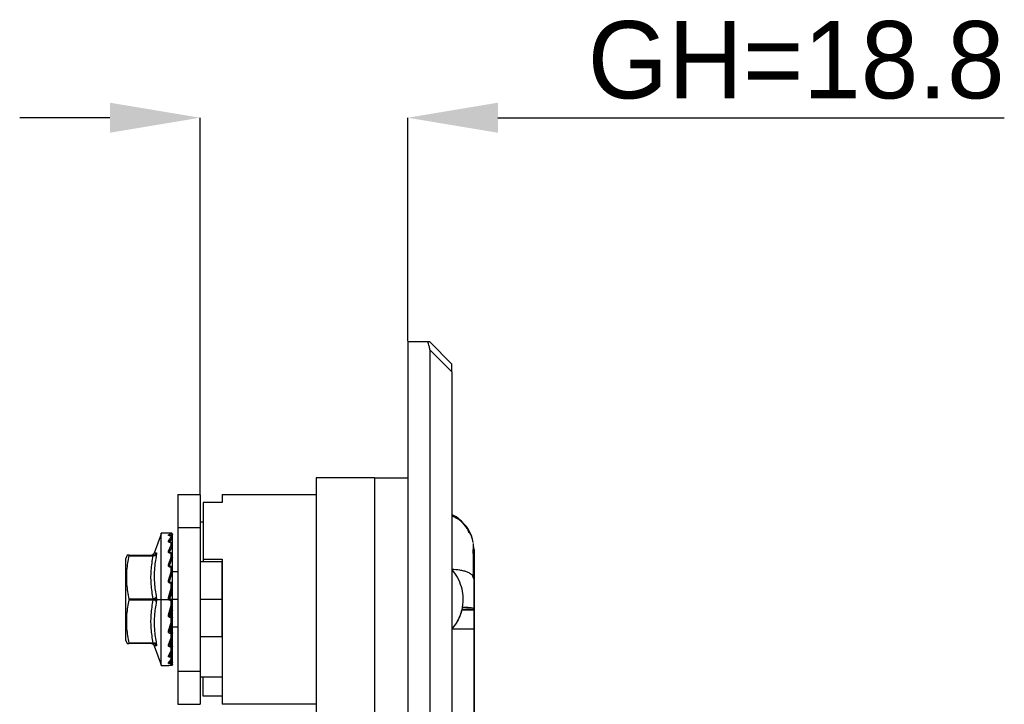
# Model space of a CAD drawing. Header units: millimetres. Extents: x 10 to 553, y 34 to 418.
# Tile 8 of 10: x 264 to 354, y 261 to 323. Entities that reach past the tile are written whole.
import ezdxf

# ---------------------------------------------------------------- set-up
doc = ezdxf.new("R2010")
doc.units = ezdxf.units.MM
doc.header["$LTSCALE"] = 2
doc.header["$PDSIZE"] = -1
doc.layers.add('1轮廓实线层', color=7, linetype='Continuous')
doc.layers.add('7标注层', color=3, linetype='Continuous')
doc.styles.add('SLDTEXTSTYLE5', font='TXT', dxfattribs={"width": 0.7})
doc.dimstyles.new('SLDDIMSTYLE0', dxfattribs={"dimtxt": 7, "dimasz": 8.16, "dimexe": 0, "dimexo": 0.0625, "dimgap": 1.75, "dimtad": 2, "dimrnd": 1e-09, "dimzin": 12, "dimdsep": 46, "dimtxsty": 'SLDTEXTSTYLE5', "dimsah": 1, "dimcen": 0.09, "dimadec": 0, "dimazin": 3, "dimtfac": 1, "dimtofl": 0, "dimtmove": 0, "dimatfit": 3, "dimfxl": 1, "dimfrac": 2, "dimtolj": 1, "dimtzin": 12, "dimarcsym": 0})

# ---------------------------------------------------------------- blocks, each defined once
blk = doc.blocks.new('_D_6')
at = {"layer": '7标注层', "color": 0, "lineweight": -2, "transparency": 16777216}
for p, q in [((272.572, 314.349), (264.412, 314.349)), ((280.732, 280.308), (280.732, 314.349)), ((299.532, 294.108), (299.532, 314.349)), ((307.692, 314.349), (353.531, 314.349))]:
    blk.add_line(p, q, dxfattribs=at)
at = {"layer": '7标注层', "color": 0, "transparency": 16777216}
for points in [[(272.572, 315.709), (272.572, 312.989), (280.732, 314.349)], [(307.692, 315.709), (307.692, 312.989), (299.532, 314.349)]]:
    blk.add_solid(points, dxfattribs=at)
at = {"layer": 'Defpoints', "color": 0, "transparency": 16777216}
for p in [(280.732, 314.349), (299.532, 294.046), (280.732, 280.246)]:
    blk.add_point(p, dxfattribs=at)
at = {"layer": '7标注层', "color": 0, "transparency": 16777216, "insert": (334.691, 323.099), "char_height": 7, "attachment_point": 2}
blk.add_mtext('\\A1;GH=18.8', dxfattribs=at)

msp = doc.modelspace()

# ---------------------------------------------------------------- linework, layer by layer
at = {"layer": '1轮廓实线层'}
for p, q in [((299.532, 294.046), (299.532, 209.346)), ((301.342, 294.046), (299.532, 294.046)), ((301.532, 294.046), (303.532, 292.046)), ((301.532, 293.339), (301.532, 210.053)), ((303.532, 291.339), (301.532, 293.339)), ((303.532, 291.339), (303.532, 212.053)), ((296.532, 281.746), (291.232, 281.746)), ((296.532, 281.746), (296.532, 270.746)), ((296.532, 281.746), (299.532, 281.746)), ((278.732, 280.246), (280.732, 280.246)), ((278.732, 280.246), (278.732, 277.246)), ((280.732, 280.246), (280.732, 277.246)), ((282.732, 280.246), (291.232, 280.246)), ((282.732, 279.522), (281.032, 279.522)), ((278.732, 277.246), (280.732, 277.246)), ((278.732, 277.246), (278.732, 264.246)), ((281.032, 277.746), (280.732, 277.746)), ((280.732, 277.246), (280.732, 264.246)), ((277.234, 276.751), (276.576, 274.943)), ((277.895, 276.746), (277.227, 276.746)), ((277.876, 276.581), (278.132, 276.72)), ((277.876, 276.02), (278.132, 276.371)), ((278.028, 276.507), (278.227, 276.616)), ((278.132, 276.518), (278.062, 276.518)), ((278.132, 276.745), (278.067, 276.745)), ((278.132, 276.514), (278.067, 276.514)), ((278.132, 276.72), (278.132, 276.745)), ((278.132, 276.371), (278.132, 276.514)), ((278.227, 276.616), (278.232, 276.62)), ((278.227, 276.616), (278.227, 276.442)), ((278.227, 276.566), (278.227, 276.441)), ((278.227, 276.266), (278.232, 276.277)), ((278.232, 276.556), (278.232, 276.62)), ((278.232, 275.911), (278.232, 276.277)), ((277.876, 275.101), (278.132, 275.64)), ((277.971, 275.918), (278.227, 276.266)), ((277.971, 275.008), (278.227, 275.54)), ((278.132, 275.904), (278.067, 275.904)), ((278.132, 275.89), (278.067, 275.89)), ((278.132, 275.64), (278.132, 275.89)), ((278.227, 276.266), (278.226, 275.828)), ((278.227, 275.54), (278.226, 274.85)), ((278.227, 276.12), (278.227, 275.827)), ((278.227, 276.12), (278.232, 276.108)), ((278.227, 275.54), (278.232, 275.558)), ((278.232, 274.953), (278.232, 275.558)), ((305.532, 275.246), (305.478, 275.63)), ((274.134, 274.746), (274.032, 274.457)), ((274.313, 274.746), (274.134, 274.746)), ((274.313, 274.746), (276.496, 274.746)), ((274.313, 274.696), (276.496, 274.696)), ((276.589, 274.761), (276.507, 274.742)), ((277.876, 273.884), (278.132, 274.574)), ((277.972, 274.951), (277.971, 275.008)), ((277.971, 273.807), (278.227, 274.487)), ((278.132, 274.946), (278.067, 274.946)), ((278.132, 274.916), (278.067, 274.916)), ((278.132, 274.574), (278.132, 274.916)), ((278.227, 274.487), (278.224, 273.641)), ((278.227, 275.307), (278.226, 274.85)), ((278.227, 274.487), (278.232, 274.51)), ((278.232, 273.715), (278.232, 274.51)), ((278.132, 273.709), (278.062, 273.709)), ((278.132, 273.657), (278.067, 273.657)), ((278.132, 273.248), (278.132, 273.657)), ((282.732, 274.15), (280.732, 274.15)), ((281.032, 274.381), (282.732, 274.381)), ((281.032, 274.381), (281.032, 274.15)), ((282.732, 270.746), (282.732, 274.15)), ((277.876, 272.453), (278.132, 273.248)), ((277.971, 272.397), (278.227, 273.179)), ((278.227, 273.179), (278.222, 272.231)), ((278.227, 273.179), (278.232, 273.206)), ((278.732, 273.246), (278.232, 273.246)), ((278.232, 272.27), (278.232, 273.206)), ((305.532, 272.605), (305.465, 272.752)), ((278.132, 272.276), (278.062, 272.276)), ((278.132, 272.2), (278.067, 272.2)), ((278.132, 271.752), (278.132, 272.2)), ((277.876, 270.907), (278.132, 271.752)), ((277.971, 270.875), (277.993, 270.946)), ((277.993, 270.946), (278.227, 271.705)), ((278.222, 271.36), (277.998, 270.888)), ((278.227, 271.705), (278.222, 271.36)), ((278.227, 271.705), (278.232, 271.735)), ((278.232, 271.402), (278.232, 271.735)), ((278.232, 270.646), (278.232, 271.402)), ((274.313, 270.796), (276.496, 270.796)), ((274.313, 270.696), (276.496, 270.696)), ((276.795, 270.746), (277.232, 270.746)), ((277.232, 270.746), (277.894, 270.746)), ((277.876, 269.349), (278.132, 270.186)), ((277.998, 270.888), (277.971, 270.875)), ((277.971, 269.344), (278.227, 270.166)), ((278.132, 270.746), (278.067, 270.746)), ((278.132, 270.644), (278.067, 270.644)), ((278.132, 270.186), (278.132, 270.644)), ((278.227, 270.166), (278.232, 270.196)), ((278.732, 270.746), (278.232, 270.746)), ((278.232, 269.744), (278.232, 270.196)), ((282.732, 270.746), (280.732, 270.746)), ((282.732, 267.341), (282.732, 270.746)), ((296.532, 270.746), (296.532, 255.446)), ((277.971, 269.287), (277.964, 269.338)), ((278.084, 269.706), (278.067, 269.219)), ((278.132, 269.219), (278.067, 269.219)), ((278.132, 269.84), (278.132, 269.219)), ((278.232, 269.122), (278.232, 269.744)), ((304.464, 270.005), (304.424, 269.81)), ((304.464, 270.005), (304.424, 269.81)), ((277.876, 267.886), (278.132, 268.659)), ((277.971, 267.908), (278.227, 268.666)), ((278.132, 269.095), (278.067, 269.095)), ((278.132, 268.659), (278.132, 269.095)), ((278.132, 268.384), (278.132, 267.796)), ((278.227, 268.666), (278.232, 268.694)), ((278.232, 267.709), (278.232, 268.694)), ((277.971, 267.857), (277.962, 267.891)), ((278.075, 268.214), (278.067, 267.796)), ((278.132, 267.796), (278.067, 267.796)), ((278.132, 267.658), (278.067, 267.658)), ((278.132, 267.274), (278.132, 267.658)), ((278.232, 268.246), (278.732, 268.246)), ((303.586, 268.126), (303.532, 268.06)), ((303.586, 268.126), (303.533, 268.061)), ((274.032, 267.034), (274.134, 266.746)), ((274.134, 266.746), (274.313, 266.746)), ((276.496, 266.796), (274.313, 266.796)), ((276.496, 266.746), (274.313, 266.746)), ((276.507, 266.749), (276.589, 266.73)), ((276.576, 266.548), (277.234, 264.741)), ((277.876, 266.618), (278.132, 267.274)), ((277.971, 266.624), (277.96, 266.636)), ((277.971, 266.666), (278.227, 267.308)), ((278.074, 267.126), (278.067, 266.574)), ((278.132, 266.574), (278.067, 266.574)), ((278.132, 267.274), (278.132, 266.574)), ((278.227, 267.308), (278.232, 267.332)), ((278.232, 266.504), (278.232, 267.247)), ((282.732, 267.341), (280.732, 267.341)), ((277.876, 265.632), (278.132, 266.126)), ((277.971, 265.672), (277.955, 265.657)), ((277.971, 265.702), (278.181, 266.097)), ((278.132, 266.432), (278.067, 266.432)), ((278.071, 266.008), (278.067, 265.637)), ((278.132, 265.637), (278.067, 265.637)), ((278.132, 266.126), (278.132, 266.432)), ((278.132, 266.126), (278.132, 265.637)), ((278.227, 266.185), (278.232, 266.203)), ((278.232, 265.587), (278.232, 266.075)), ((277.227, 264.746), (277.895, 264.746)), ((277.876, 264.994), (278.132, 265.292)), ((277.876, 264.748), (278.132, 264.831)), ((277.971, 265.065), (277.943, 265.016)), ((277.971, 265.082), (278.227, 265.372)), ((278.132, 265.499), (278.067, 265.499)), ((278.068, 265.191), (278.067, 265.047)), ((278.132, 265.047), (278.067, 265.047)), ((278.132, 264.925), (278.067, 264.925)), ((278.132, 264.747), (278.067, 264.747)), ((278.132, 265.292), (278.132, 265.499)), ((278.132, 265.264), (278.132, 265.047)), ((278.132, 264.831), (278.132, 264.925)), ((278.232, 265.022), (278.232, 265.293)), ((278.732, 264.246), (280.732, 264.246)), ((278.732, 264.246), (278.732, 261.246)), ((280.732, 264.246), (280.732, 261.246)), ((280.732, 263.746), (282.732, 263.746)), ((281.032, 261.969), (281.032, 263.746)), ((278.732, 261.246), (280.732, 261.246)), ((282.732, 261.969), (281.032, 261.969)), ((291.232, 261.246), (282.732, 261.246))]:
    msp.add_line(p, q, dxfattribs=at)
at = {"layer": '1轮廓实线层', "flags": 128}
for points in [[(305.532, 268.062), (305.532, 269.041), (305.532, 269.81)], [(305.532, 269.81), (305.532, 268.852), (305.532, 268.062)], [(305.532, 268.062), (305.494, 268.062), (305.38, 268.062), (305.195, 268.062), (304.946, 268.062), (304.643, 268.062), (304.297, 268.062), (303.922, 268.062), (303.532, 268.062)], [(305.532, 211.146), (305.532, 230.497), (305.532, 243.019), (305.532, 255.541), (305.532, 268.062)], [(305.532, 268.062), (305.532, 265.635), (305.532, 262.913), (305.532, 259.86), (305.532, 256.438), (305.532, 253.154), (305.532, 249.53), (305.532, 245.529), (305.532, 242.259), (305.532, 238.738), (305.532, 234.946), (305.532, 230.864), (305.532, 226.467), (305.532, 221.733), (305.532, 216.635), (305.532, 211.146)]]:
    msp.add_lwpolyline(points, dxfattribs=at)
at = {"layer": '1轮廓实线层'}
for centre, radius, start, end in [((302.032, 275.246), 3.5, 20.00333, 64.38153), ((278.132, 274.846), 0.1, 0.23592, 90.01649), ((304.653, 264.867), 5.141, 80.15205, 92.09818)]:
    msp.add_arc(centre, radius, start, end, dxfattribs=at)
for points, knots in [([(301.532, 293.339), (301.522, 293.454), (301.501, 293.7), (301.398, 293.926), (301.342, 294.046)], [0, 0, 0, 0, 0.466953, 1, 1, 1, 1]), ([(301.532, 294.046), (301.523, 294.046), (301.501, 294.046), (301.399, 294.046), (301.342, 294.046)], [0, 0, 0, 0, 0.446182, 1, 1, 1, 1]), ([(303.532, 291.339), (303.532, 291.439), (303.531, 291.585), (303.531, 291.755), (303.532, 291.86), (303.532, 291.943), (303.532, 292.027), (303.532, 292.038), (303.532, 292.046)], [0, 0, 0, 0, 0.264171, 0.383439, 0.500113, 0.61714, 0.736829, 1, 1, 1, 1]), ([(304.769, 277.374), (304.605, 277.575), (304.264, 277.991), (303.803, 278.314), (303.536, 278.405), (303.532, 278.407)], [0, 0, 0, 0, 0.478476, 0.992968, 1, 1, 1, 1]), ([(305.298, 276.474), (305.14, 276.783), (304.819, 277.408), (304.165, 278.027), (303.683, 278.223), (303.532, 278.284)], [0, 0, 0, 0, 0.40235, 0.812667, 1, 1, 1, 1]), ([(305.299, 276.473), (305.14, 276.783), (304.82, 277.407), (304.165, 278.026), (303.683, 278.222), (303.532, 278.283)], [0, 0, 0, 0, 0.402264, 0.812497, 1, 1, 1, 1]), ([(278.067, 276.514), (278.051, 276.514), (278.021, 276.515), (277.977, 276.52), (277.938, 276.526), (277.905, 276.536), (277.882, 276.546), (277.868, 276.558), (277.865, 276.57), (277.872, 276.577), (277.876, 276.581)], [0, 0, 0, 0, 0.123135, 0.245485, 0.369312, 0.493902, 0.619915, 0.74607, 0.873241, 1, 1, 1, 1]), ([(278.067, 276.745), (278.051, 276.745), (278.021, 276.745), (277.977, 276.745), (277.938, 276.745), (277.906, 276.746), (277.883, 276.746), (277.877, 276.745), (277.874, 276.745)], [0, 0, 0, 0, 0.17465, 0.348187, 0.523819, 0.700534, 0.879265, 1, 1, 1, 1]), ([(277.876, 276.581), (277.888, 276.579), (277.906, 276.575), (277.929, 276.562), (277.944, 276.548), (277.956, 276.531), (277.968, 276.508), (277.97, 276.489), (277.971, 276.476)], [0, 0, 0, 0, 0.239663, 0.368648, 0.500333, 0.631969, 0.760814, 1, 1, 1, 1]), ([(278.227, 276.616), (278.227, 276.625), (278.226, 276.64), (278.219, 276.658), (278.209, 276.677), (278.195, 276.695), (278.176, 276.708), (278.161, 276.714), (278.153, 276.717), (278.149, 276.717), (278.148, 276.718), (278.145, 276.718), (278.139, 276.719), (278.135, 276.719), (278.132, 276.72)], [0, 0, 0, 0, 0.158452, 0.2838719, 0.3761737, 0.5634791, 0.7115153, 0.8168775, 0.8816364, 0.8828861, 0.8924998, 0.9096789, 0.9404815, 1, 1, 1, 1]), ([(278.227, 276.266), (278.227, 276.274), (278.226, 276.288), (278.219, 276.307), (278.209, 276.325), (278.195, 276.343), (278.176, 276.357), (278.161, 276.364), (278.153, 276.367), (278.149, 276.368), (278.148, 276.368), (278.145, 276.369), (278.139, 276.37), (278.135, 276.371), (278.132, 276.371)], [0, 0, 0, 0, 0.158452, 0.283872, 0.376174, 0.56348, 0.711517, 0.816879, 0.881636, 0.882886, 0.892499, 0.909678, 0.940481, 1, 1, 1, 1]), ([(305.467, 275.902), (305.418, 276.11), (305.313, 276.552), (305.123, 276.78), (305.022, 276.901)], [0, 0, 0, 0, 0.471176, 1, 1, 1, 1]), ([(305.416, 276.079), (305.381, 276.221), (305.289, 276.594), (305.124, 276.782), (305.022, 276.898)], [0, 0, 0, 0, 0.381318, 1, 1, 1, 1]), ([(278.067, 275.89), (278.051, 275.891), (278.021, 275.892), (277.977, 275.9), (277.938, 275.914), (277.905, 275.931), (277.882, 275.952), (277.868, 275.975), (277.865, 275.998), (277.872, 276.013), (277.876, 276.02)], [0, 0, 0, 0, 0.1231347, 0.2454851, 0.3693123, 0.4939024, 0.6199147, 0.7460703, 0.873241, 1, 1, 1, 1]), ([(277.876, 276.02), (277.888, 276.017), (277.906, 276.013), (277.929, 275.999), (277.944, 275.985), (277.956, 275.969), (277.968, 275.947), (277.97, 275.93), (277.971, 275.918)], [0, 0, 0, 0, 0.239663, 0.368648, 0.500333, 0.631969, 0.760814, 1, 1, 1, 1]), ([(278.067, 275.904), (278.054, 275.903), (278.028, 275.902), (278.005, 275.9), (277.999, 275.898), (277.998, 275.897)], [0, 0, 0, 0, 0.471528, 0.902027, 1, 1, 1, 1]), ([(278.067, 275.902), (278.067, 275.903), (278.067, 275.906), (278.067, 275.896), (278.067, 275.89)], [0, 0, 0, 0, 0.38707, 1, 1, 1, 1]), ([(278.227, 275.54), (278.227, 275.547), (278.226, 275.559), (278.219, 275.576), (278.209, 275.593), (278.195, 275.609), (278.176, 275.623), (278.161, 275.631), (278.153, 275.634), (278.149, 275.635), (278.148, 275.636), (278.145, 275.636), (278.139, 275.638), (278.135, 275.639), (278.132, 275.64)], [0, 0, 0, 0, 0.158452, 0.283872, 0.376174, 0.56348, 0.711517, 0.816879, 0.881636, 0.882886, 0.892499, 0.909678, 0.940481, 1, 1, 1, 1]), ([(305.499, 272.755), (305.499, 272.978), (305.498, 273.421), (305.496, 274), (305.493, 274.502), (305.488, 275.055), (305.481, 275.559), (305.476, 275.728), (305.474, 275.812)], [0, 0, 0, 0, 0.12851, 0.256177, 0.382777, 0.508238, 0.755597, 1, 1, 1, 1]), ([(305.5, 272.712), (305.499, 272.937), (305.498, 273.386), (305.496, 273.972), (305.493, 274.481), (305.488, 275.042), (305.482, 275.553), (305.476, 275.725), (305.474, 275.81)], [0, 0, 0, 0, 0.128514, 0.256199, 0.382818, 0.508293, 0.755643, 1, 1, 1, 1]), ([(274.313, 270.796), (274.236, 271.23), (274.086, 272.089), (274.086, 273.402), (274.236, 274.261), (274.313, 274.696)], [0, 0, 0, 0, 0.336055, 0.663878, 1, 1, 1, 1]), ([(274.313, 274.696), (274.314, 274.703), (274.317, 274.717), (274.318, 274.733), (274.317, 274.744), (274.314, 274.745), (274.313, 274.746)], [0, 0, 0, 0, 0.250624, 0.4991489, 0.7484925, 1, 1, 1, 1]), ([(276.279, 274.746), (276.311, 274.747), (276.375, 274.749), (276.431, 274.78), (276.46, 274.796)], [0, 0, 0, 0, 0.4870384, 1, 1, 1, 1]), ([(276.496, 270.796), (276.423, 271.237), (276.284, 272.09), (276.284, 273.401), (276.423, 274.254), (276.496, 274.696)], [0, 0, 0, 0, 0.3407, 0.65911, 1, 1, 1, 1]), ([(276.576, 274.943), (276.563, 274.915), (276.536, 274.856), (276.486, 274.816), (276.46, 274.796)], [0, 0, 0, 0, 0.487329, 1, 1, 1, 1]), ([(276.589, 274.762), (276.588, 274.761), (276.56, 274.746), (276.527, 274.746), (276.496, 274.746)], [0, 0, 0, 0, 0.045975, 1, 1, 1, 1]), ([(276.777, 274.759), (276.766, 274.746), (276.741, 274.721), (276.673, 274.697), (276.588, 274.686), (276.526, 274.693), (276.496, 274.696)], [0, 0, 0, 0, 0.243664, 0.5, 0.756336, 1, 1, 1, 1]), ([(276.496, 274.696), (276.501, 274.703), (276.508, 274.713), (276.512, 274.725), (276.514, 274.733), (276.512, 274.738), (276.508, 274.744), (276.501, 274.745), (276.496, 274.746)], [0, 0, 0, 0, 0.262131, 0.382889, 0.500322, 0.61771, 0.738339, 1, 1, 1, 1]), ([(276.777, 274.759), (276.706, 274.329), (276.565, 273.486), (276.565, 272.201), (276.706, 271.367), (276.777, 270.941)], [0, 0, 0, 0, 0.337639, 0.662612, 1, 1, 1, 1]), ([(276.578, 274.943), (276.589, 274.944), (276.61, 274.945), (276.726, 274.952), (276.777, 274.955)], [0, 0, 0, 0, 0.556148, 1, 1, 1, 1]), ([(276.777, 274.955), (276.766, 274.926), (276.741, 274.868), (276.674, 274.799), (276.617, 274.774), (276.589, 274.762)], [0, 0, 0, 0, 0.327243, 0.671505, 1, 1, 1, 1]), ([(276.777, 274.955), (276.783, 274.953), (276.793, 274.948), (276.797, 274.907), (276.793, 274.844), (276.783, 274.788), (276.777, 274.759)], [0, 0, 0, 0, 0.251158, 0.499855, 0.748663, 1, 1, 1, 1]), ([(278.067, 274.916), (278.051, 274.917), (278.021, 274.918), (277.977, 274.93), (277.938, 274.948), (277.905, 274.973), (277.882, 275.002), (277.868, 275.035), (277.865, 275.068), (277.872, 275.09), (277.876, 275.101)], [0, 0, 0, 0, 0.1231347, 0.2454851, 0.3693123, 0.4939024, 0.6199147, 0.7460703, 0.873241, 1, 1, 1, 1]), ([(277.876, 275.101), (277.888, 275.097), (277.906, 275.092), (277.929, 275.078), (277.944, 275.065), (277.956, 275.051), (277.968, 275.032), (277.97, 275.017), (277.971, 275.008)], [0, 0, 0, 0, 0.239663, 0.368648, 0.500333, 0.631969, 0.760814, 1, 1, 1, 1]), ([(277.972, 274.967), (277.971, 274.97), (277.967, 274.978), (277.966, 274.993), (277.97, 275.003), (277.971, 275.008)], [0, 0, 0, 0, 0.230725, 0.615247, 1, 1, 1, 1]), ([(278.067, 274.946), (278.054, 274.947), (278.03, 274.948), (278.003, 274.953), (277.983, 274.959), (277.975, 274.965), (277.971, 274.968)], [0, 0, 0, 0, 0.274692, 0.529251, 0.769281, 1, 1, 1, 1]), ([(278.067, 274.916), (278.067, 274.924), (278.067, 274.94), (278.067, 274.949), (278.067, 274.946), (278.067, 274.946)], [0, 0, 0, 0, 0.494782, 0.989565, 1, 1, 1, 1]), ([(278.132, 274.916), (278.132, 274.924), (278.132, 274.94), (278.132, 274.949), (278.132, 274.946), (278.132, 274.946)], [0, 0, 0, 0, 0.494783, 0.989566, 1, 1, 1, 1]), ([(278.227, 274.487), (278.227, 274.493), (278.226, 274.502), (278.219, 274.516), (278.209, 274.53), (278.195, 274.545), (278.176, 274.557), (278.161, 274.565), (278.153, 274.568), (278.149, 274.569), (278.148, 274.57), (278.145, 274.571), (278.139, 274.572), (278.135, 274.574), (278.132, 274.574)], [0, 0, 0, 0, 0.158452, 0.2838719, 0.3761737, 0.5634794, 0.7115156, 0.8168777, 0.8816364, 0.882886, 0.8924997, 0.9096787, 0.9404815, 1, 1, 1, 1]), ([(305.499, 272.755), (305.498, 272.981), (305.494, 273.432), (305.485, 274.215), (305.474, 274.866), (305.462, 275.163), (305.458, 275.246)], [0, 0, 0, 0, 0.211858, 0.422611, 0.839045, 1, 1, 1, 1]), ([(305.532, 275.247), (305.532, 275.24), (305.532, 275.224), (305.532, 275.062), (305.532, 274.709), (305.532, 274.15), (305.532, 273.445), (305.532, 272.876), (305.532, 272.605)], [0, 0, 0, 0, 0.14217, 0.318481, 0.501163, 0.681768, 0.848194, 1, 1, 1, 1]), ([(278.067, 273.657), (278.051, 273.658), (278.021, 273.66), (277.977, 273.675), (277.938, 273.697), (277.905, 273.727), (277.882, 273.763), (277.868, 273.803), (277.865, 273.844), (277.872, 273.871), (277.876, 273.884)], [0, 0, 0, 0, 0.1231347, 0.2454851, 0.3693123, 0.4939024, 0.6199147, 0.7460703, 0.873241, 1, 1, 1, 1]), ([(277.876, 273.884), (277.888, 273.88), (277.906, 273.874), (277.929, 273.862), (277.944, 273.851), (277.956, 273.839), (277.968, 273.824), (277.97, 273.814), (277.971, 273.807)], [0, 0, 0, 0, 0.239663, 0.368648, 0.500333, 0.631969, 0.760814, 1, 1, 1, 1]), ([(277.972, 273.756), (277.971, 273.76), (277.967, 273.77), (277.966, 273.788), (277.97, 273.8), (277.971, 273.807)], [0, 0, 0, 0, 0.2344267, 0.6170981, 1, 1, 1, 1]), ([(278.067, 273.708), (278.055, 273.709), (278.032, 273.712), (278.004, 273.724), (277.983, 273.739), (277.975, 273.751), (277.971, 273.757)], [0, 0, 0, 0, 0.268255, 0.521412, 0.763981, 1, 1, 1, 1]), ([(278.227, 273.179), (278.227, 273.183), (278.226, 273.189), (278.219, 273.199), (278.209, 273.21), (278.195, 273.221), (278.176, 273.232), (278.161, 273.238), (278.153, 273.241), (278.149, 273.243), (278.148, 273.243), (278.145, 273.244), (278.139, 273.246), (278.135, 273.247), (278.132, 273.248)], [0, 0, 0, 0, 0.158452, 0.283872, 0.376174, 0.56348, 0.711517, 0.816879, 0.881636, 0.882886, 0.892499, 0.909678, 0.940481, 1, 1, 1, 1]), ([(303.516, 273.447), (303.691, 273.223), (304.046, 272.766), (304.385, 271.936), (304.572, 270.999), (304.503, 270.357), (304.464, 270.005)], [0, 0, 0, 0, 0.236381, 0.480787, 0.715069, 1, 1, 1, 1]), ([(303.516, 273.447), (303.691, 273.223), (304.046, 272.766), (304.385, 271.936), (304.572, 270.999), (304.503, 270.357), (304.464, 270.005)], [0, 0, 0, 0, 0.236381, 0.480787, 0.715069, 1, 1, 1, 1]), ([(305.465, 272.752), (305.448, 272.808), (305.415, 272.92), (305.21, 273.07), (304.953, 273.205), (304.629, 273.314), (304.16, 273.419), (303.77, 273.436), (303.516, 273.447)], [0, 0, 0, 0, 0.141546, 0.287045, 0.435631, 0.584218, 0.729716, 1, 1, 1, 1]), ([(305.465, 272.751), (305.449, 272.807), (305.415, 272.919), (305.21, 273.07), (304.953, 273.205), (304.629, 273.314), (304.16, 273.419), (303.77, 273.436), (303.516, 273.447)], [0, 0, 0, 0, 0.142625, 0.287941, 0.43634, 0.58474, 0.730056, 1, 1, 1, 1]), ([(278.067, 272.2), (278.051, 272.201), (278.02, 272.203), (277.977, 272.22), (277.937, 272.244), (277.905, 272.278), (277.882, 272.318), (277.868, 272.362), (277.865, 272.409), (277.872, 272.439), (277.876, 272.453)], [0, 0, 0, 0, 0.123383, 0.245912, 0.369715, 0.494242, 0.620129, 0.746163, 0.873286, 1, 1, 1, 1]), ([(277.876, 272.453), (277.888, 272.45), (277.906, 272.444), (277.929, 272.433), (277.944, 272.425), (277.956, 272.417), (277.968, 272.407), (277.97, 272.401), (277.971, 272.397)], [0, 0, 0, 0, 0.239663, 0.368648, 0.500333, 0.631969, 0.760814, 1, 1, 1, 1]), ([(278.067, 272.272), (278.059, 272.273), (278.043, 272.274), (278.021, 272.282), (278.002, 272.295), (277.986, 272.312), (277.974, 272.331), (277.967, 272.353), (277.966, 272.375), (277.969, 272.39), (277.971, 272.397)], [0, 0, 0, 0, 0.125518, 0.250925, 0.376171, 0.501198, 0.626012, 0.750674, 0.875299, 1, 1, 1, 1]), ([(278.222, 272.231), (278.225, 272.237), (278.231, 272.25), (278.232, 272.263), (278.232, 272.27)], [0, 0, 0, 0, 0.499917, 1, 1, 1, 1]), ([(305.532, 269.932), (305.532, 270.451), (305.532, 271.376), (305.532, 272.229), (305.532, 272.605)], [0, 0, 0, 0, 0.559895, 1, 1, 1, 1]), ([(305.532, 272.605), (305.532, 272.229), (305.532, 271.376), (305.532, 270.451), (305.532, 269.932)], [0, 0, 0, 0, 0.440105, 1, 1, 1, 1]), ([(276.777, 270.941), (276.766, 270.925), (276.741, 270.893), (276.673, 270.849), (276.588, 270.813), (276.526, 270.801), (276.496, 270.796)], [0, 0, 0, 0, 0.243662, 0.499997, 0.756334, 1, 1, 1, 1]), ([(276.777, 270.941), (276.783, 270.911), (276.793, 270.849), (276.795, 270.78), (276.795, 270.746)], [0, 0, 0, 0, 0.502443, 1, 1, 1, 1]), ([(278.227, 271.705), (278.227, 271.707), (278.226, 271.71), (278.219, 271.715), (278.209, 271.721), (278.195, 271.728), (278.176, 271.737), (278.161, 271.742), (278.153, 271.745), (278.149, 271.746), (278.148, 271.746), (278.145, 271.747), (278.139, 271.749), (278.135, 271.751), (278.132, 271.752)], [0, 0, 0, 0, 0.158452, 0.283872, 0.376174, 0.563479, 0.711515, 0.816878, 0.881636, 0.882886, 0.8925, 0.909679, 0.940482, 1, 1, 1, 1]), ([(278.222, 271.36), (278.225, 271.367), (278.231, 271.381), (278.232, 271.395), (278.232, 271.402)], [0, 0, 0, 0, 0.499918, 1, 1, 1, 1]), ([(274.313, 266.796), (274.236, 267.23), (274.086, 268.089), (274.086, 269.402), (274.236, 270.261), (274.313, 270.696)], [0, 0, 0, 0, 0.336055, 0.663878, 1, 1, 1, 1]), ([(274.313, 270.696), (274.314, 270.703), (274.317, 270.719), (274.318, 270.746), (274.317, 270.772), (274.314, 270.788), (274.313, 270.796)], [0, 0, 0, 0, 0.250624, 0.499149, 0.748493, 1, 1, 1, 1]), ([(276.496, 266.796), (276.423, 267.237), (276.284, 268.09), (276.284, 269.402), (276.423, 270.255), (276.496, 270.696)], [0, 0, 0, 0, 0.340844, 0.659254, 1, 1, 1, 1]), ([(276.514, 270.746), (276.513, 270.75), (276.513, 270.759), (276.508, 270.777), (276.501, 270.788), (276.496, 270.796)], [0, 0, 0, 0, 0.231559, 0.471844, 1, 1, 1, 1]), ([(276.496, 270.696), (276.501, 270.703), (276.508, 270.715), (276.513, 270.733), (276.513, 270.741), (276.514, 270.746)], [0, 0, 0, 0, 0.528185, 0.768467, 1, 1, 1, 1]), ([(276.777, 270.55), (276.766, 270.566), (276.741, 270.599), (276.673, 270.643), (276.588, 270.678), (276.526, 270.69), (276.496, 270.696)], [0, 0, 0, 0, 0.2436642, 0.5000001, 0.7563358, 1, 1, 1, 1]), ([(276.795, 270.746), (276.783, 270.746), (276.757, 270.746), (276.688, 270.746), (276.604, 270.746), (276.543, 270.746), (276.514, 270.746)], [0, 0, 0, 0, 0.2452944, 0.5016592, 0.757135, 1, 1, 1, 1]), ([(276.777, 270.55), (276.706, 270.125), (276.565, 269.29), (276.565, 268.005), (276.706, 267.162), (276.777, 266.732)], [0, 0, 0, 0, 0.337365, 0.662345, 1, 1, 1, 1]), ([(276.795, 270.746), (276.795, 270.711), (276.793, 270.642), (276.783, 270.581), (276.777, 270.55)], [0, 0, 0, 0, 0.497626, 1, 1, 1, 1]), ([(277.894, 270.746), (277.888, 270.758), (277.875, 270.783), (277.867, 270.824), (277.866, 270.866), (277.872, 270.893), (277.876, 270.907)], [0, 0, 0, 0, 0.247875, 0.497173, 0.749127, 1, 1, 1, 1]), ([(277.876, 270.907), (277.888, 270.903), (277.906, 270.897), (277.929, 270.89), (277.944, 270.885), (277.956, 270.881), (277.968, 270.877), (277.97, 270.875), (277.971, 270.875)], [0, 0, 0, 0, 0.239663, 0.368648, 0.500333, 0.631969, 0.760814, 1, 1, 1, 1]), ([(277.894, 270.746), (277.905, 270.752), (277.921, 270.762), (277.941, 270.773), (277.955, 270.781), (277.966, 270.788), (277.977, 270.794), (277.979, 270.795), (277.98, 270.796)], [0, 0, 0, 0, 0.239801, 0.368763, 0.500387, 0.631956, 0.760754, 1, 1, 1, 1]), ([(278.067, 270.644), (278.049, 270.645), (278.014, 270.648), (277.966, 270.67), (277.923, 270.701), (277.904, 270.731), (277.894, 270.746)], [0, 0, 0, 0, 0.249161, 0.497244, 0.74827, 1, 1, 1, 1]), ([(277.98, 270.796), (277.977, 270.802), (277.971, 270.814), (277.967, 270.834), (277.966, 270.855), (277.97, 270.868), (277.971, 270.875)], [0, 0, 0, 0, 0.250261, 0.500128, 0.749981, 1, 1, 1, 1]), ([(278.067, 270.746), (278.058, 270.746), (278.041, 270.748), (278.016, 270.758), (277.995, 270.774), (277.985, 270.788), (277.98, 270.796)], [0, 0, 0, 0, 0.250484, 0.500727, 0.750524, 1, 1, 1, 1]), ([(277.998, 270.888), (277.995, 270.88), (277.989, 270.864), (277.988, 270.839), (277.993, 270.814), (278.004, 270.791), (278.02, 270.771), (278.04, 270.757), (278.063, 270.747), (278.08, 270.746), (278.089, 270.746)], [0, 0, 0, 0, 0.124579, 0.250163, 0.375428, 0.499759, 0.627818, 0.748248, 0.869536, 1, 1, 1, 1]), ([(278.227, 270.166), (278.227, 270.166), (278.226, 270.164), (278.219, 270.165), (278.209, 270.166), (278.195, 270.169), (278.176, 270.174), (278.161, 270.178), (278.153, 270.18), (278.149, 270.181), (278.148, 270.182), (278.145, 270.182), (278.139, 270.184), (278.135, 270.185), (278.132, 270.186)], [0, 0, 0, 0, 0.158452, 0.2838719, 0.3761737, 0.5634796, 0.7115159, 0.8168779, 0.8816364, 0.882886, 0.8924996, 0.9096786, 0.9404815, 1, 1, 1, 1]), ([(278.067, 269.095), (278.051, 269.096), (278.021, 269.098), (277.977, 269.114), (277.938, 269.139), (277.905, 269.172), (277.882, 269.212), (277.868, 269.257), (277.865, 269.303), (277.872, 269.334), (277.876, 269.349)], [0, 0, 0, 0, 0.123135, 0.245485, 0.369312, 0.493902, 0.619915, 0.74607, 0.873241, 1, 1, 1, 1]), ([(277.876, 269.349), (277.888, 269.345), (277.906, 269.34), (277.929, 269.337), (277.944, 269.335), (277.956, 269.335), (277.968, 269.337), (277.97, 269.341), (277.971, 269.344)], [0, 0, 0, 0, 0.239663, 0.368648, 0.500333, 0.631969, 0.760814, 1, 1, 1, 1]), ([(278.067, 269.219), (278.059, 269.219), (278.043, 269.22), (278.021, 269.228), (278.002, 269.241), (277.986, 269.257), (277.974, 269.277), (277.967, 269.299), (277.966, 269.322), (277.969, 269.336), (277.971, 269.344)], [0, 0, 0, 0, 0.125515, 0.250922, 0.376168, 0.501195, 0.62601, 0.750673, 0.875299, 1, 1, 1, 1]), ([(304.424, 269.81), (304.38, 269.65), (304.299, 269.349), (304.166, 269.045), (303.958, 268.629), (303.766, 268.37), (303.586, 268.126)], [0, 0, 0, 0, 0.26185, 0.494886, 0.52456, 1, 1, 1, 1]), ([(304.424, 269.81), (304.361, 269.591), (304.243, 269.18), (303.956, 268.615), (303.71, 268.29), (303.586, 268.126)], [0, 0, 0, 0, 0.360301, 0.676265, 1, 1, 1, 1]), ([(304.424, 269.81), (304.58, 269.81), (304.898, 269.81), (305.253, 269.81), (305.489, 269.81), (305.518, 269.81), (305.532, 269.81)], [0, 0, 0, 0, 0.245137, 0.5, 0.754863, 1, 1, 1, 1]), ([(305.532, 269.81), (305.519, 269.81), (305.492, 269.81), (305.269, 269.81), (304.915, 269.81), (304.587, 269.81), (304.424, 269.81)], [0, 0, 0, 0, 0.232991, 0.483198, 0.742293, 1, 1, 1, 1]), ([(304.464, 270.005), (304.641, 270), (304.994, 269.991), (305.323, 269.971), (305.503, 269.951), (305.522, 269.939), (305.532, 269.932)], [0, 0, 0, 0, 0.289244, 0.577943, 0.795877, 1, 1, 1, 1]), ([(305.532, 269.81), (305.532, 269.833), (305.532, 269.874), (305.532, 269.915), (305.532, 269.932)], [0, 0, 0, 0, 0.559998, 1, 1, 1, 1]), ([(305.532, 269.932), (305.532, 269.91), (305.532, 269.869), (305.532, 269.828), (305.532, 269.81)], [0, 0, 0, 0, 0.559946, 1, 1, 1, 1]), ([(278.227, 268.666), (278.227, 268.664), (278.226, 268.659), (278.219, 268.654), (278.209, 268.651), (278.195, 268.649), (278.176, 268.65), (278.161, 268.653), (278.153, 268.654), (278.149, 268.655), (278.148, 268.655), (278.145, 268.656), (278.139, 268.657), (278.135, 268.658), (278.132, 268.659)], [0, 0, 0, 0, 0.158452, 0.283872, 0.376174, 0.56348, 0.711517, 0.816879, 0.881636, 0.882886, 0.892499, 0.909678, 0.940481, 1, 1, 1, 1]), ([(278.067, 267.658), (278.051, 267.659), (278.021, 267.661), (277.977, 267.675), (277.938, 267.697), (277.905, 267.727), (277.882, 267.763), (277.868, 267.803), (277.865, 267.845), (277.872, 267.872), (277.876, 267.886)], [0, 0, 0, 0, 0.1231347, 0.2454851, 0.3693123, 0.4939024, 0.6199147, 0.7460703, 0.873241, 1, 1, 1, 1]), ([(277.876, 267.886), (277.888, 267.883), (277.906, 267.88), (277.929, 267.88), (277.944, 267.882), (277.956, 267.886), (277.968, 267.894), (277.97, 267.903), (277.971, 267.908)], [0, 0, 0, 0, 0.239663, 0.368648, 0.500333, 0.631969, 0.760814, 1, 1, 1, 1]), ([(278.067, 267.796), (278.059, 267.796), (278.043, 267.797), (278.021, 267.804), (278.002, 267.815), (277.986, 267.83), (277.974, 267.848), (277.967, 267.867), (277.966, 267.888), (277.969, 267.902), (277.971, 267.908)], [0, 0, 0, 0, 0.125515, 0.250922, 0.376168, 0.501195, 0.62601, 0.750673, 0.875299, 1, 1, 1, 1]), ([(305.487, 268.062), (305.448, 268.062), (305.369, 268.062), (305.143, 268.062), (304.773, 268.062), (304.26, 268.062), (303.824, 268.061), (303.645, 268.061)], [0, 0, 0, 0, 0.166078, 0.33303, 0.49575, 0.793452, 1, 1, 1, 1]), ([(274.313, 266.746), (274.314, 266.746), (274.317, 266.747), (274.318, 266.758), (274.317, 266.774), (274.314, 266.788), (274.313, 266.796)], [0, 0, 0, 0, 0.250624, 0.499149, 0.748493, 1, 1, 1, 1]), ([(276.46, 266.696), (276.431, 266.711), (276.375, 266.742), (276.311, 266.744), (276.279, 266.745)], [0, 0, 0, 0, 0.5129616, 1, 1, 1, 1]), ([(276.46, 266.696), (276.486, 266.675), (276.536, 266.635), (276.563, 266.577), (276.576, 266.548)], [0, 0, 0, 0, 0.512671, 1, 1, 1, 1]), ([(276.496, 266.796), (276.526, 266.799), (276.588, 266.805), (276.673, 266.795), (276.741, 266.771), (276.766, 266.745), (276.777, 266.732)], [0, 0, 0, 0, 0.243664, 0.5, 0.756336, 1, 1, 1, 1]), ([(276.496, 266.746), (276.501, 266.746), (276.508, 266.747), (276.512, 266.753), (276.514, 266.759), (276.512, 266.766), (276.508, 266.778), (276.501, 266.789), (276.496, 266.796)], [0, 0, 0, 0, 0.262131, 0.382889, 0.500322, 0.61771, 0.738339, 1, 1, 1, 1]), ([(276.496, 266.746), (276.527, 266.745), (276.56, 266.745), (276.588, 266.73), (276.589, 266.73)], [0, 0, 0, 0, 0.9540458, 1, 1, 1, 1]), ([(276.777, 266.537), (276.732, 266.539), (276.625, 266.545), (276.555, 266.55), (276.577, 266.548), (276.578, 266.548)], [0, 0, 0, 0, 0.42108, 0.979968, 1, 1, 1, 1]), ([(276.589, 266.73), (276.617, 266.717), (276.674, 266.692), (276.741, 266.623), (276.766, 266.565), (276.777, 266.537)], [0, 0, 0, 0, 0.3285, 0.67276, 1, 1, 1, 1]), ([(276.777, 266.732), (276.783, 266.704), (276.793, 266.647), (276.797, 266.585), (276.793, 266.543), (276.783, 266.539), (276.777, 266.537)], [0, 0, 0, 0, 0.251157, 0.499854, 0.748663, 1, 1, 1, 1]), ([(278.067, 266.432), (278.051, 266.432), (278.021, 266.434), (277.977, 266.446), (277.938, 266.464), (277.905, 266.488), (277.882, 266.517), (277.868, 266.55), (277.865, 266.584), (277.872, 266.607), (277.876, 266.618)], [0, 0, 0, 0, 0.123135, 0.245485, 0.369312, 0.493902, 0.619915, 0.74607, 0.873241, 1, 1, 1, 1]), ([(277.876, 266.618), (277.888, 266.617), (277.906, 266.614), (277.929, 266.618), (277.944, 266.623), (277.956, 266.631), (277.968, 266.645), (277.97, 266.658), (277.971, 266.666)], [0, 0, 0, 0, 0.239663, 0.368648, 0.500333, 0.631969, 0.760814, 1, 1, 1, 1]), ([(278.067, 266.574), (278.059, 266.575), (278.043, 266.575), (278.021, 266.581), (278.002, 266.59), (277.986, 266.602), (277.974, 266.616), (277.967, 266.632), (277.966, 266.649), (277.969, 266.661), (277.971, 266.666)], [0, 0, 0, 0, 0.125515, 0.250922, 0.376168, 0.501195, 0.62601, 0.750673, 0.875299, 1, 1, 1, 1]), ([(278.227, 267.308), (278.227, 267.304), (278.226, 267.295), (278.219, 267.286), (278.209, 267.278), (278.195, 267.272), (278.176, 267.269), (278.161, 267.27), (278.153, 267.27), (278.149, 267.271), (278.148, 267.271), (278.145, 267.272), (278.139, 267.273), (278.135, 267.274), (278.132, 267.274)], [0, 0, 0, 0, 0.158452, 0.283872, 0.376173, 0.563483, 0.71152, 0.816881, 0.881636, 0.882886, 0.892498, 0.909676, 0.940481, 1, 1, 1, 1]), ([(278.067, 265.499), (278.051, 265.5), (278.021, 265.501), (277.977, 265.509), (277.938, 265.522), (277.905, 265.539), (277.882, 265.559), (277.868, 265.583), (277.865, 265.607), (277.872, 265.624), (277.876, 265.632)], [0, 0, 0, 0, 0.123135, 0.245485, 0.369312, 0.493902, 0.619915, 0.74607, 0.873241, 1, 1, 1, 1]), ([(277.876, 265.632), (277.888, 265.631), (277.906, 265.63), (277.929, 265.637), (277.944, 265.646), (277.956, 265.657), (277.968, 265.675), (277.97, 265.691), (277.971, 265.702)], [0, 0, 0, 0, 0.239662, 0.368648, 0.500333, 0.631968, 0.760814, 1, 1, 1, 1]), ([(278.067, 265.637), (278.059, 265.637), (278.043, 265.637), (278.021, 265.641), (278.002, 265.647), (277.986, 265.656), (277.974, 265.666), (277.967, 265.677), (277.966, 265.69), (277.969, 265.698), (277.971, 265.702)], [0, 0, 0, 0, 0.125515, 0.250922, 0.376168, 0.501195, 0.62601, 0.750673, 0.875299, 1, 1, 1, 1]), ([(278.227, 266.185), (278.227, 266.178), (278.226, 266.167), (278.219, 266.154), (278.209, 266.142), (278.195, 266.131), (278.176, 266.126), (278.161, 266.124), (278.153, 266.124), (278.149, 266.124), (278.148, 266.124), (278.145, 266.124), (278.139, 266.125), (278.135, 266.125), (278.132, 266.126)], [0, 0, 0, 0, 0.1584522, 0.2838721, 0.3761739, 0.5634757, 0.7115106, 0.816874, 0.8816368, 0.8828866, 0.8925014, 0.9096813, 0.9404817, 1, 1, 1, 1]), ([(278.067, 264.925), (278.051, 264.925), (278.021, 264.925), (277.977, 264.929), (277.938, 264.936), (277.905, 264.945), (277.882, 264.955), (277.868, 264.967), (277.865, 264.981), (277.872, 264.989), (277.876, 264.994)], [0, 0, 0, 0, 0.1231347, 0.2454851, 0.3693123, 0.4939024, 0.6199147, 0.7460703, 0.873241, 1, 1, 1, 1]), ([(278.067, 264.747), (278.051, 264.746), (278.021, 264.746), (277.977, 264.746), (277.938, 264.746), (277.905, 264.746), (277.882, 264.746), (277.868, 264.746), (277.865, 264.747), (277.872, 264.747), (277.876, 264.748)], [0, 0, 0, 0, 0.123135, 0.245485, 0.369312, 0.493902, 0.619915, 0.74607, 0.873241, 1, 1, 1, 1]), ([(277.872, 264.746), (277.876, 264.746), (277.886, 264.746), (277.903, 264.752), (277.915, 264.757), (277.921, 264.762), (277.921, 264.763)], [0, 0, 0, 0, 0.308768, 0.641402, 0.975063, 1, 1, 1, 1]), ([(277.876, 264.994), (277.888, 264.994), (277.906, 264.994), (277.929, 265.005), (277.944, 265.016), (277.956, 265.03), (277.968, 265.051), (277.97, 265.07), (277.971, 265.082)], [0, 0, 0, 0, 0.2396625, 0.368648, 0.5003326, 0.6319685, 0.760814, 1, 1, 1, 1]), ([(278.067, 265.047), (278.059, 265.048), (278.043, 265.048), (278.021, 265.05), (278.002, 265.052), (277.986, 265.057), (277.974, 265.062), (277.967, 265.068), (277.966, 265.075), (277.969, 265.079), (277.971, 265.082)], [0, 0, 0, 0, 0.125515, 0.250922, 0.376168, 0.501195, 0.62601, 0.750673, 0.875299, 1, 1, 1, 1]), ([(278.227, 265.372), (278.227, 265.364), (278.226, 265.351), (278.219, 265.335), (278.209, 265.319), (278.195, 265.305), (278.176, 265.296), (278.161, 265.293), (278.153, 265.292), (278.149, 265.292), (278.148, 265.292), (278.145, 265.292), (278.139, 265.292), (278.135, 265.292), (278.132, 265.292)], [0, 0, 0, 0, 0.1584521, 0.283872, 0.3761738, 0.5634809, 0.7115177, 0.8168793, 0.8816363, 0.8828859, 0.8924992, 0.9096778, 0.9404815, 1, 1, 1, 1]), ([(278.227, 264.925), (278.227, 264.917), (278.226, 264.902), (278.219, 264.884), (278.209, 264.866), (278.195, 264.85), (278.176, 264.839), (278.161, 264.833), (278.153, 264.832), (278.149, 264.831), (278.148, 264.831), (278.145, 264.831), (278.139, 264.83), (278.135, 264.83), (278.132, 264.831)], [0, 0, 0, 0, 0.158452, 0.283872, 0.376174, 0.563479, 0.711515, 0.816878, 0.881636, 0.882886, 0.8925, 0.909679, 0.940482, 1, 1, 1, 1])]:
    msp.add_open_spline(points, degree=3, knots=knots, dxfattribs=at)
for points in [[(291.232, 281.746), (291.232, 281.727), (291.232, 281.691), (291.232, 281.399), (291.232, 280.938), (291.232, 280.299), (291.232, 279.498), (291.232, 278.546), (291.232, 277.461), (291.232, 276.261), (291.232, 274.967), (291.232, 273.601), (291.232, 272.186), (291.232, 270.746), (291.232, 269.306), (291.232, 267.89), (291.232, 266.524), (291.232, 265.23), (291.232, 264.03), (291.232, 262.945), (291.232, 261.994), (291.232, 261.192), (291.232, 260.553), (291.232, 260.092), (291.232, 259.8), (291.232, 259.764), (291.232, 259.746)], [(282.732, 280.246), (282.732, 280.215), (282.732, 280.153), (282.732, 279.733), (282.732, 279.522)], [(281.032, 279.522), (281.032, 279.252), (281.032, 278.711), (281.032, 277.501), (281.032, 276.065), (281.032, 274.942), (281.032, 274.381)], [(277.232, 270.746), (277.232, 271.138), (277.232, 271.924), (277.232, 273.057), (277.232, 274.101), (277.232, 275.015), (277.232, 275.767), (277.232, 276.322), (277.232, 276.679), (277.232, 276.723), (277.232, 276.746)], [(278.232, 276.645), (278.23, 276.658), (278.227, 276.684), (278.204, 276.717), (278.171, 276.74), (278.145, 276.743), (278.132, 276.745)], [(278.132, 276.72), (278.145, 276.718), (278.171, 276.715), (278.204, 276.692), (278.227, 276.659), (278.23, 276.633), (278.232, 276.62)], [(278.232, 276.418), (278.23, 276.43), (278.227, 276.456), (278.204, 276.487), (278.171, 276.51), (278.145, 276.513), (278.132, 276.514)], [(278.132, 276.371), (278.145, 276.37), (278.171, 276.367), (278.204, 276.345), (278.227, 276.314), (278.23, 276.29), (278.232, 276.277)], [(278.232, 276.62), (278.232, 276.626), (278.232, 276.639), (278.232, 276.643), (278.232, 276.645)], [(278.232, 276.277), (278.232, 276.303), (278.232, 276.354), (278.232, 276.397), (278.232, 276.418)], [(278.232, 275.804), (278.23, 275.816), (278.227, 275.838), (278.204, 275.867), (278.171, 275.886), (278.145, 275.889), (278.132, 275.89)], [(278.132, 275.64), (278.145, 275.638), (278.171, 275.636), (278.204, 275.617), (278.227, 275.59), (278.23, 275.569), (278.232, 275.558)], [(278.232, 275.558), (278.232, 275.601), (278.232, 275.687), (278.232, 275.765), (278.232, 275.804)], [(278.232, 274.846), (278.23, 274.855), (278.227, 274.874), (278.204, 274.897), (278.171, 274.913), (278.145, 274.915), (278.132, 274.916)], [(278.132, 274.574), (278.145, 274.573), (278.171, 274.571), (278.204, 274.557), (278.227, 274.536), (278.23, 274.519), (278.232, 274.51)], [(278.232, 274.51), (278.232, 274.568), (278.232, 274.683), (278.232, 274.792), (278.232, 274.846)], [(274.032, 267.034), (274.032, 267.174), (274.032, 267.454), (274.032, 268.346), (274.032, 269.472), (274.032, 270.746), (274.032, 272.019), (274.032, 273.146), (274.032, 274.037), (274.032, 274.317), (274.032, 274.457)], [(278.067, 273.657), (278.067, 273.668), (278.067, 273.69), (278.067, 273.707), (278.067, 273.711), (278.067, 273.701), (278.067, 273.695)], [(278.132, 273.657), (278.132, 273.668), (278.132, 273.69), (278.132, 273.707), (278.132, 273.711), (278.132, 273.701), (278.132, 273.695)], [(278.232, 273.609), (278.23, 273.62), (278.227, 273.643), (278.204, 273.671), (278.171, 273.691), (278.145, 273.694), (278.132, 273.695)], [(278.232, 273.609), (278.23, 273.615), (278.227, 273.628), (278.204, 273.644), (278.171, 273.655), (278.145, 273.656), (278.132, 273.657)], [(278.232, 273.206), (278.232, 273.274), (278.232, 273.41), (278.232, 273.543), (278.232, 273.609)], [(282.732, 274.381), (282.732, 274.017), (282.732, 273.288), (282.732, 272.142), (282.732, 270.98), (282.732, 269.812), (282.732, 268.659), (282.732, 267.537), (282.732, 266.464), (282.732, 265.454), (282.732, 264.525), (282.732, 263.689), (282.732, 262.959), (282.732, 262.346), (282.732, 261.859), (282.732, 261.509), (282.732, 261.287), (282.732, 261.259), (282.732, 261.246)], [(278.132, 273.248), (278.145, 273.248), (278.171, 273.246), (278.204, 273.237), (278.227, 273.223), (278.23, 273.212), (278.232, 273.206)], [(278.067, 272.2), (278.067, 272.213), (278.067, 272.238), (278.067, 272.264), (278.067, 272.278), (278.067, 272.274), (278.067, 272.272)], [(278.132, 272.2), (278.132, 272.213), (278.132, 272.238), (278.132, 272.264), (278.132, 272.278), (278.132, 272.274), (278.132, 272.272)], [(278.232, 272.176), (278.23, 272.189), (278.227, 272.214), (278.204, 272.246), (278.171, 272.268), (278.145, 272.271), (278.132, 272.272)], [(278.232, 272.176), (278.23, 272.179), (278.227, 272.185), (278.204, 272.193), (278.171, 272.199), (278.145, 272.2), (278.132, 272.2)], [(278.232, 271.735), (278.232, 271.809), (278.232, 271.957), (278.232, 272.103), (278.232, 272.176)], [(278.132, 271.752), (278.145, 271.751), (278.171, 271.751), (278.204, 271.747), (278.227, 271.741), (278.23, 271.737), (278.232, 271.735)], [(277.232, 264.746), (277.232, 264.768), (277.232, 264.813), (277.232, 265.169), (277.232, 265.724), (277.232, 266.476), (277.232, 267.391), (277.232, 268.435), (277.232, 269.568), (277.232, 270.353), (277.232, 270.746)], [(278.067, 270.644), (278.067, 270.657), (278.067, 270.684), (278.067, 270.717), (278.067, 270.741), (278.067, 270.744), (278.067, 270.746)], [(278.132, 270.644), (278.132, 270.657), (278.132, 270.684), (278.132, 270.717), (278.132, 270.741), (278.132, 270.744), (278.132, 270.746)], [(278.232, 270.646), (278.23, 270.659), (278.227, 270.685), (278.204, 270.718), (278.171, 270.741), (278.145, 270.744), (278.132, 270.746)], [(278.232, 270.646), (278.23, 270.645), (278.227, 270.645), (278.204, 270.644), (278.171, 270.644), (278.145, 270.644), (278.132, 270.644)], [(278.132, 270.186), (278.145, 270.186), (278.171, 270.187), (278.204, 270.189), (278.227, 270.192), (278.23, 270.194), (278.232, 270.196)], [(278.232, 270.196), (278.232, 270.271), (278.232, 270.42), (278.232, 270.571), (278.232, 270.646)], [(278.067, 269.095), (278.067, 269.108), (278.067, 269.134), (278.067, 269.173), (278.067, 269.204), (278.067, 269.214), (278.067, 269.219)], [(278.132, 269.84), (278.145, 269.838), (278.171, 269.836), (278.204, 269.813), (278.227, 269.781), (278.23, 269.756), (278.232, 269.744)], [(278.132, 269.095), (278.132, 269.108), (278.132, 269.134), (278.132, 269.173), (278.132, 269.204), (278.132, 269.214), (278.132, 269.219)], [(278.232, 269.122), (278.23, 269.135), (278.227, 269.16), (278.204, 269.192), (278.171, 269.214), (278.145, 269.217), (278.132, 269.219)], [(278.232, 269.122), (278.23, 269.119), (278.227, 269.111), (278.204, 269.102), (278.171, 269.096), (278.145, 269.095), (278.132, 269.095)], [(278.132, 268.659), (278.145, 268.66), (278.171, 268.661), (278.204, 268.669), (278.227, 268.68), (278.23, 268.689), (278.232, 268.694)], [(278.232, 268.694), (278.232, 268.765), (278.232, 268.906), (278.232, 269.05), (278.232, 269.122)], [(278.067, 267.658), (278.067, 267.67), (278.067, 267.694), (278.067, 267.735), (278.067, 267.772), (278.067, 267.788), (278.067, 267.796)], [(278.132, 267.658), (278.132, 267.67), (278.132, 267.694), (278.132, 267.735), (278.132, 267.772), (278.132, 267.788), (278.132, 267.796)], [(278.232, 267.709), (278.23, 267.721), (278.227, 267.744), (278.204, 267.772), (278.171, 267.792), (278.145, 267.795), (278.132, 267.796)], [(278.232, 267.709), (278.23, 267.703), (278.227, 267.689), (278.204, 267.672), (278.171, 267.66), (278.145, 267.659), (278.132, 267.658)], [(278.232, 267.332), (278.232, 267.394), (278.232, 267.517), (278.232, 267.645), (278.232, 267.709)], [(278.067, 266.432), (278.067, 266.442), (278.067, 266.463), (278.067, 266.503), (278.067, 266.543), (278.067, 266.564), (278.067, 266.574)], [(278.132, 267.274), (278.145, 267.275), (278.171, 267.277), (278.204, 267.29), (278.227, 267.309), (278.23, 267.325), (278.232, 267.332)], [(278.132, 266.432), (278.132, 266.442), (278.132, 266.463), (278.132, 266.503), (278.132, 266.543), (278.132, 266.564), (278.132, 266.574)], [(278.232, 266.504), (278.23, 266.513), (278.227, 266.531), (278.204, 266.555), (278.171, 266.571), (278.145, 266.573), (278.132, 266.574)], [(278.232, 266.504), (278.23, 266.494), (278.227, 266.475), (278.204, 266.452), (278.171, 266.435), (278.145, 266.433), (278.132, 266.432)], [(278.232, 266.203), (278.232, 266.251), (278.232, 266.348), (278.232, 266.452), (278.232, 266.504)], [(278.067, 265.499), (278.067, 265.507), (278.067, 265.523), (278.067, 265.559), (278.067, 265.6), (278.067, 265.625), (278.067, 265.637)], [(278.132, 266.126), (278.145, 266.127), (278.171, 266.129), (278.204, 266.147), (278.227, 266.173), (278.23, 266.193), (278.232, 266.203)], [(278.132, 265.499), (278.132, 265.507), (278.132, 265.523), (278.132, 265.559), (278.132, 265.6), (278.132, 265.625), (278.132, 265.637)], [(278.232, 265.587), (278.23, 265.593), (278.227, 265.606), (278.204, 265.623), (278.171, 265.635), (278.145, 265.636), (278.132, 265.637)], [(278.232, 265.587), (278.23, 265.575), (278.227, 265.552), (278.204, 265.524), (278.171, 265.503), (278.145, 265.501), (278.132, 265.499)], [(278.232, 265.383), (278.232, 265.415), (278.232, 265.479), (278.232, 265.551), (278.232, 265.587)], [(278.067, 264.925), (278.067, 264.929), (278.067, 264.939), (278.067, 264.97), (278.067, 265.008), (278.067, 265.034), (278.067, 265.047)], [(278.132, 265.292), (278.145, 265.294), (278.171, 265.297), (278.204, 265.318), (278.227, 265.348), (278.23, 265.371), (278.232, 265.383)], [(278.132, 264.925), (278.132, 264.929), (278.132, 264.939), (278.132, 264.97), (278.132, 265.008), (278.132, 265.034), (278.132, 265.047)], [(278.232, 265.022), (278.23, 265.025), (278.227, 265.032), (278.204, 265.04), (278.171, 265.046), (278.145, 265.047), (278.132, 265.047)], [(278.232, 265.022), (278.23, 265.009), (278.227, 264.983), (278.204, 264.951), (278.171, 264.929), (278.145, 264.926), (278.132, 264.925)], [(278.132, 264.831), (278.145, 264.832), (278.171, 264.835), (278.204, 264.858), (278.227, 264.89), (278.23, 264.916), (278.232, 264.929)], [(278.232, 264.846), (278.23, 264.833), (278.227, 264.807), (278.204, 264.774), (278.171, 264.751), (278.145, 264.748), (278.132, 264.747)], [(278.232, 264.929), (278.232, 264.942), (278.232, 264.969), (278.232, 265.004), (278.232, 265.022)]]:
    msp.add_open_spline(points, degree=3, dxfattribs=at)

# ---------------------------------------------------------------- dimensions: what is measured, and where the dimension line sits
at = {"layer": '7标注层'}
dim = msp.add_linear_dim(base=(280.732, 314.349), p1=(299.532, 294.046), p2=(280.732, 280.246), text='GH=<>', dimstyle='SLDDIMSTYLE0', override={"dimtxsty": 'Standard'}, dxfattribs=at)
dim.commit()
dim.dimension.update_dxf_attribs({"geometry": '_D_6', "text_midpoint": (334.691, 314.349), "dimtype": 160})

doc.saveas('drawing.dxf')
